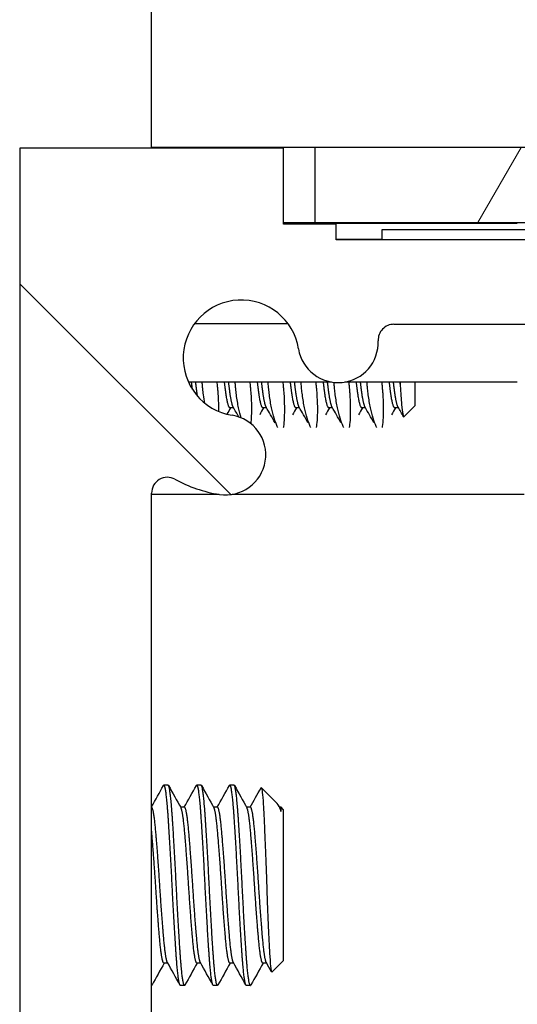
# Model space of a CAD drawing. Header units: millimetres. Extents: x 80 to 2248, y 80 to 1719.
# Tile 15 of 77: x 343 to 355, y 1548 to 1571. Entities that reach past the tile are written whole.
import ezdxf

# ---------------------------------------------------------------- set-up
doc = ezdxf.new("R2010")
doc.units = ezdxf.units.MM
doc.header["$LTSCALE"] = 8.333333
for name, color, linetype, lineweight in [('Dimension (ANSI)', 7, 'Continuous', 25), ('Hatch (ANSI)', 7, 'Continuous', 18), ('Visible (ANSI)', 7, 'Continuous', 25)]:
    doc.layers.add(name, color=color, linetype=linetype, lineweight=lineweight)
doc.styles.add('Note Text (ANSI)', font='tahoma.ttf')
doc.dimstyles.new('Default - mm (ANSI)', dxfattribs={"dimscale": 8.333333, "dimtxt": 1.75, "dimasz": 1.5, "dimexe": 2, "dimexo": 1, "dimgap": 0.8, "dimtad": 0, "dimtih": 1, "dimtoh": 1, "dimrnd": 1e-08, "dimzin": 0, "dimdsep": 46, "dimtxsty": 'Note Text (ANSI)', "dimblk": 'Filled-2', "dimcen": 0.09, "dimdle": 10, "dimclrd": 256, "dimclre": 256, "dimclrt": 256, "dimadec": 1, "dimazin": 0, "dimtfac": 1.741714, "dimtofl": 0, "dimtmove": 0, "dimatfit": 3, "dimldrblk": 'Filled-1', "dimfxl": 1, "dimtolj": 1, "dimtzin": 0, "dimlwd": -1, "dimlwe": -1, "dimarcsym": 0})

# ---------------------------------------------------------------- blocks, each defined once
blk = doc.blocks.new('Filled-2')
at = {"color": 0}
for p, q in [((0, 0), (-1, 0.1667)), ((-1, 0.1667), (-1, -0.1667)), ((-1, 0), (0, 0)), ((-1, -0.1667), (0, 0))]:
    blk.add_line(p, q, dxfattribs=at)
at = {"color": 0, "flags": 128}
blk.add_lwpolyline([(-1, -0.1667), (0, 0), (-1, 0.1667), (-1, -0.1667)], dxfattribs=at)
at = {"color": 0}
blk.add_solid([(-1, -0.1667), (0, 0), (-1, 0.1667), (-1, -0.1667)], dxfattribs=at)
blk = doc.blocks.new('*D13')
at = {"layer": 'Defpoints', "color": 0, "transparency": 16777216}
for p in [(350.516, 1566.402), (166.466, 1481.871), (350.52, 1481.871)]:
    blk.add_point(p, dxfattribs=at)
at = {"layer": 'Dimension (ANSI)', "transparency": 16777216}
for p, q in [((166.466, 1566.402), (166.466, 1617.371)), ((166.466, 1617.371), (178.966, 1617.371)), ((342.183, 1566.402), (149.8, 1566.402)), ((166.466, 1494.371), (166.466, 1553.902)), ((342.186, 1481.871), (149.8, 1481.871))]:
    blk.add_line(p, q, dxfattribs=at)
at = {"layer": 'Dimension (ANSI)', "transparency": 16777216, "xscale": 12.5, "yscale": 12.5, "zscale": 12.5}
for p, rotation in [((166.466, 1566.402), 90), ((166.466, 1481.871), 270)]:
    blk.add_blockref('Filled-2', p, dxfattribs=dict(at, rotation=rotation))
at = {"layer": 'Dimension (ANSI)', "transparency": 16777216, "char_height": 14.58333, "attachment_point": 5, "style": 'Note Text (ANSI)'}
for s, insert in [('\\A1; 84.53 mm', (233.056, 1631.663)), ('\\A1;[3.328 in]', (233.056, 1601.165))]:
    blk.add_mtext(s, dxfattribs=dict(at, insert=insert))
blk = doc.blocks.new('Filled-1')
at = {"color": 0}
for p, q in [((0, 0), (-1, 0.3333)), ((-1, 0.3333), (-1, -0.3333)), ((-1, 0), (0, 0)), ((-1, -0.3333), (0, 0))]:
    blk.add_line(p, q, dxfattribs=at)
at = {"color": 0, "flags": 128}
blk.add_lwpolyline([(-1, -0.3333), (0, 0), (-1, 0.3333), (-1, -0.3333)], dxfattribs=at)
at = {"color": 0}
blk.add_solid([(-1, -0.3333), (0, 0), (-1, 0.3333), (-1, -0.3333)], dxfattribs=at)
blk = doc.blocks.new('*D14')
at = {"layer": 'Defpoints', "color": 0, "transparency": 16777216}
for p in [(761.887, 1626.55), (346.587, 1559.883), (761.887, 1559.883)]:
    blk.add_point(p, dxfattribs=at)
at = {"layer": 'Dimension (ANSI)', "transparency": 16777216}
for p, q in [((346.587, 1568.217), (346.587, 1643.217)), ((761.887, 1568.217), (761.887, 1643.217)), ((359.087, 1626.55), (494.673, 1626.55)), ((749.387, 1626.55), (613.801, 1626.55))]:
    blk.add_line(p, q, dxfattribs=at)
at = {"layer": 'Dimension (ANSI)', "transparency": 16777216, "xscale": 12.5, "yscale": 12.5, "zscale": 12.5, "rotation": 180}
blk.add_blockref('Filled-2', (346.587, 1626.55), dxfattribs=at)
at = {"layer": 'Dimension (ANSI)', "transparency": 16777216, "xscale": 12.5, "yscale": 12.5, "zscale": 12.5}
blk.add_blockref('Filled-2', (761.887, 1626.55), dxfattribs=at)
at = {"layer": 'Dimension (ANSI)', "transparency": 16777216, "char_height": 14.58333, "attachment_point": 5, "style": 'Note Text (ANSI)'}
for s, insert in [('\\A1; 415.30 mm', (554.237, 1640.812)), ('\\A1;[16.350 in]', (554.237, 1610.344))]:
    blk.add_mtext(s, dxfattribs=dict(at, insert=insert))

msp = doc.modelspace()

# ---------------------------------------------------------------- hatches: boundary and pattern name
at = {"layer": 'Hatch (ANSI)'}
h = msp.add_hatch(dxfattribs=at)
h.set_pattern_fill('ANSI31', color=256, scale=211.666667, angle=90, style=0)
h.set_pattern_definition([(135, (0, 0), (-18.70887, -18.70887), [])])
edge = h.paths.add_edge_path()
edge.add_line((349.7619, 1566.3638), (349.7619, 1568.1928))
edge.add_line((349.7619, 1568.1928), (343.4119, 1568.1928))
edge.add_line((343.4119, 1568.1928), (343.4119, 1480.0548))
edge.add_line((343.4119, 1480.0548), (349.7619, 1480.0548))
edge.add_line((349.7619, 1480.0548), (349.7619, 1481.8838))
edge.add_line((349.7619, 1481.8838), (351.0319, 1481.8838))
edge.add_line((351.0319, 1481.8838), (351.0319, 1482.2648))
edge.add_line((351.0319, 1482.2648), (359.9219, 1482.2648))
edge.add_line((359.9219, 1482.2648), (359.9219, 1484.2968))
edge.add_line((359.9219, 1484.2968), (352.4232, 1484.2968))
edge.add_ellipse((352.4232, 1484.6778), major_axis=(-0.381, 0), ratio=1, start_angle=357.54327, end_angle=450, ccw=False)
edge.add_ellipse((351.0783, 1484.7355), major_axis=(0.0414, 0.9643), ratio=1, start_angle=270, end_angle=443.33968)
edge.add_ellipse((348.7459, 1485.1098), major_axis=(-0.2214, -1.3794), ratio=1, start_angle=198.23411, end_angle=450, ccw=False)
edge.add_ellipse((348.3716, 1487.4421), major_axis=(0.953, 0.1529), ratio=1, start_angle=270, end_angle=450)
edge.add_ellipse((348.7459, 1485.1098), major_axis=(-3.2854, -0.5272), ratio=1, start_angle=270, end_angle=289.53257)
edge.add_ellipse((346.9679, 1488.3641), major_axis=(-0.3344, -0.1827), ratio=1, start_angle=331.35038, end_angle=450, ccw=False)
edge.add_line((346.5869, 1488.3641), (346.5869, 1559.8834))
edge.add_ellipse((346.9679, 1559.8834), major_axis=(0, 0.381), ratio=1, start_angle=331.35038, end_angle=450, ccw=False)
edge.add_ellipse((348.7459, 1563.1378), major_axis=(2.92, -1.5953), ratio=1, start_angle=270, end_angle=289.53257)
edge.add_ellipse((348.3716, 1560.8054), major_axis=(0.953, -0.1529), ratio=1, start_angle=270, end_angle=450)
edge.add_ellipse((348.7459, 1563.1378), major_axis=(-1.3794, 0.2214), ratio=1, start_angle=198.23411, end_angle=450, ccw=False)
edge.add_ellipse((351.0783, 1563.5121), major_axis=(0.1529, -0.953), ratio=1, start_angle=270, end_angle=443.33968)
edge.add_ellipse((352.4232, 1563.5698), major_axis=(-0.0163, 0.3806), ratio=1, start_angle=357.54327, end_angle=450, ccw=False)
edge.add_line((352.4232, 1563.9508), (359.9219, 1563.9508))
edge.add_line((359.9219, 1563.9508), (359.9219, 1565.9828))
edge.add_line((359.9219, 1565.9828), (351.0319, 1565.9828))
edge.add_line((351.0319, 1565.9828), (351.0319, 1566.3638))
edge.add_line((351.0319, 1566.3638), (349.7619, 1566.3638))
h = msp.add_hatch(dxfattribs=at)
h.set_pattern_fill('ANSI31', color=256, scale=211.666667, angle=15, style=0)
h.set_pattern_definition([(60, (0, 0), (-22.9136, 13.22917), [])])
h.paths.add_polyline_path([(757.9576, 1566.4025), (757.9576, 1568.2059), (350.5162, 1568.2059), (350.5162, 1566.4025)])

# ---------------------------------------------------------------- linework, layer by layer
at = {"layer": 'Visible (ANSI)'}
for p, q in [((349.7619, 1568.1928), (343.4119, 1568.1928)), ((343.4119, 1568.1928), (343.4119, 1480.0548)), ((347.3412, 1568.2059), (346.5869, 1568.2059)), ((346.5869, 1568.1928), (346.5869, 1568.2059)), ((350.5162, 1568.2059), (347.3412, 1568.2059)), ((347.3412, 1568.1928), (347.3412, 1568.2059)), ((349.7619, 1566.3638), (349.7619, 1568.1928)), ((757.9576, 1568.2059), (350.5162, 1568.2059)), ((350.5162, 1568.2059), (350.5162, 1566.4025)), ((349.7619, 1566.4025), (350.5162, 1566.4025)), ((350.5162, 1566.4025), (757.9576, 1566.4025)), ((355.393, 1566.3769), (349.7619, 1566.3769)), ((351.0319, 1566.3638), (349.7619, 1566.3638)), ((351.0319, 1565.9828), (351.0319, 1566.3638)), ((352.1369, 1565.9828), (352.1369, 1566.2328)), ((352.1369, 1566.2328), (361.4869, 1566.2328)), ((352.1369, 1565.9959), (351.0319, 1565.9959)), ((359.9219, 1565.9828), (351.0319, 1565.9828)), ((349.8725, 1563.9639), (347.6194, 1563.9639)), ((352.3388, 1563.9394), (352.3368, 1563.9408)), ((352.3405, 1563.9417), (352.3388, 1563.9394)), ((352.4232, 1563.9508), (359.9219, 1563.9508)), ((350.9198, 1562.56), (347.474, 1562.56)), ((355.393, 1562.56), (351.2368, 1562.56)), ((352.9369, 1561.9936), (352.9369, 1562.56)), ((348.565, 1561.9353), (348.4768, 1561.9353)), ((349.3588, 1561.9353), (349.2705, 1561.9353)), ((350.1525, 1561.9353), (350.0643, 1561.9353)), ((350.9463, 1561.9353), (350.858, 1561.9353)), ((351.74, 1561.9353), (351.6518, 1561.9353)), ((352.5338, 1561.9353), (352.4455, 1561.9353)), ((352.9369, 1561.9936), (352.6638, 1561.7205)), ((346.5869, 1488.3641), (346.5869, 1559.8834)), ((348.2131, 1559.8533), (346.5869, 1559.8533)), ((355.5574, 1559.8533), (348.5301, 1559.8533)), ((346.9838, 1552.8512), (346.8846, 1552.8512)), ((346.9838, 1552.8512), (346.9838, 1552.8512)), ((347.7775, 1552.8512), (347.6783, 1552.8512)), ((347.7776, 1552.8512), (347.7775, 1552.8512)), ((348.5713, 1552.8512), (348.4721, 1552.8512)), ((348.5713, 1552.8512), (348.5713, 1552.8512)), ((349.6118, 1552.4059), (349.2304, 1552.7873)), ((349.6119, 1552.4059), (349.6118, 1552.4059)), ((347.3807, 1552.3142), (347.2886, 1552.3142)), ((348.1744, 1552.3142), (348.0824, 1552.3142)), ((348.9682, 1552.3142), (348.8761, 1552.3142)), ((349.6436, 1552.3612), (349.6773, 1552.3008)), ((349.7036, 1552.3142), (349.6699, 1552.3142)), ((349.7036, 1552.2157), (349.7036, 1552.3142)), ((349.7619, 1552.2559), (349.7036, 1552.3142)), ((349.7619, 1548.6205), (349.7619, 1552.2559)), ((349.7619, 1548.6205), (349.4858, 1548.3443)), ((346.9766, 1548.5622), (346.8846, 1548.5622)), ((347.7704, 1548.5622), (347.6783, 1548.5622)), ((348.5641, 1548.5622), (348.4721, 1548.5622)), ((349.3579, 1548.5622), (349.2658, 1548.5622)), ((347.3807, 1548.0252), (347.2815, 1548.0252)), ((348.1744, 1548.0252), (348.0752, 1548.0252)), ((348.9682, 1548.0252), (348.869, 1548.0252))]:
    msp.add_line(p, q, dxfattribs=at)
for centre, radius, start, end in [((348.7459, 1563.1378), 1.397, 9.11705, 260.88295), ((352.4232, 1563.5698), 0.381, 90, 182.45673), ((351.0783, 1563.5121), 0.9652, 189.11705, 2.45673), ((348.3716, 1560.8054), 0.9652, 260.88295, 80.88295), ((346.9679, 1559.8834), 0.381, 61.35038, 180), ((348.7459, 1563.1378), 3.3274, 241.35038, 260.88295)]:
    msp.add_arc(centre, radius, start, end, dxfattribs=at)
for points, weights in [([(347.5718, 1562.3808), (347.5608, 1562.465), (347.5493, 1562.56)], [0.988952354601, 0.974349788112, 0.967641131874]), ([(346.8846, 1552.8512), (346.8791, 1552.8512), (346.8733, 1552.8409)], [1, 0.990891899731, 0.983963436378]), ([(347.6783, 1552.8512), (347.6728, 1552.8512), (347.6671, 1552.8409)], [1, 0.990891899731, 0.983963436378]), ([(348.4721, 1552.8512), (348.4666, 1552.8512), (348.4608, 1552.8409)], [1, 0.990891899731, 0.983963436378]), ([(349.7036, 1552.2157), (349.6902, 1552.2777), (349.6773, 1552.3008)], [0.963029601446, 0.966391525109, 0.980124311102]), ([(346.5982, 1548.0354), (346.5925, 1548.0252), (346.5869, 1548.0252)], [0.983974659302, 0.990899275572, 1]), ([(347.3919, 1548.0354), (347.3862, 1548.0252), (347.3807, 1548.0252)], [0.983974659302, 0.990899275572, 1]), ([(348.1857, 1548.0354), (348.18, 1548.0252), (348.1744, 1548.0252)], [0.983974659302, 0.990899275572, 1]), ([(348.9794, 1548.0354), (348.9737, 1548.0252), (348.9682, 1548.0252)], [0.983974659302, 0.990899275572, 1])]:
    msp.add_rational_spline(points, weights, degree=2, dxfattribs=at)
for points, weights, knots in [([(347.694, 1562.2185), (347.686, 1562.2683), (347.6783, 1562.3252), (347.664, 1562.4324), (347.6486, 1562.56)], [0.979061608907, 0.987467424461, 1, 0.976670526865, 0.967641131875], [0.5464938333, 0.5464938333, 0.5464938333, 0.5480769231, 0.5480769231, 0.5510238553, 0.5510238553, 0.5510238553]), ([(348.4768, 1561.9353), (348.4744, 1561.9353), (348.4721, 1561.9362), (348.4225, 1561.9557), (348.3729, 1562.3252), (348.3585, 1562.4324), (348.3431, 1562.56)], [0.992707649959, 0.996160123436, 1, 0.923879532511, 1, 0.976670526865, 0.967641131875], [0.461053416, 0.461053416, 0.461053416, 0.461538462, 0.461538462, 0.471153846, 0.471153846, 0.474100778, 0.474100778, 0.474100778]), ([(348.5534, 1561.9559), (348.5118, 1562.0297), (348.4721, 1562.3252), (348.4577, 1562.4324), (348.4423, 1562.56)], [0.976764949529, 0.938185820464, 1, 0.976670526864, 0.967641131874], [0.463345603, 0.463345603, 0.463345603, 0.471153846, 0.471153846, 0.474100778, 0.474100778, 0.474100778]), ([(349.2705, 1561.9353), (349.2682, 1561.9353), (349.2658, 1561.9362), (349.2162, 1561.9557), (349.1666, 1562.3252), (349.1522, 1562.4324), (349.1368, 1562.56)], [0.992707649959, 0.996160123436, 1, 0.923879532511, 1, 0.976670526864, 0.967641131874], [0.384130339, 0.384130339, 0.384130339, 0.384615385, 0.384615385, 0.394230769, 0.394230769, 0.397177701, 0.397177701, 0.397177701]), ([(349.3471, 1561.9559), (349.3055, 1562.0297), (349.2658, 1562.3252), (349.2515, 1562.4324), (349.2361, 1562.56)], [0.976764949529, 0.938185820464, 1, 0.976670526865, 0.967641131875], [0.386422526, 0.386422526, 0.386422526, 0.394230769, 0.394230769, 0.397177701, 0.397177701, 0.397177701]), ([(350.0643, 1561.9353), (350.0619, 1561.9353), (350.0596, 1561.9362), (350.01, 1561.9557), (349.9604, 1562.3252), (349.946, 1562.4324), (349.9306, 1562.56)], [0.992707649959, 0.996160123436, 1, 0.923879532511, 1, 0.976670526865, 0.967641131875], [0.307207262, 0.307207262, 0.307207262, 0.307692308, 0.307692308, 0.317307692, 0.317307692, 0.320254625, 0.320254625, 0.320254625]), ([(350.1409, 1561.9559), (350.0993, 1562.0297), (350.0596, 1562.3252), (350.0452, 1562.4324), (350.0298, 1562.56)], [0.976764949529, 0.938185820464, 1, 0.976670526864, 0.967641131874], [0.309499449, 0.309499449, 0.309499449, 0.317307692, 0.317307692, 0.320254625, 0.320254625, 0.320254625]), ([(350.858, 1561.9353), (350.8557, 1561.9353), (350.8533, 1561.9362), (350.8037, 1561.9557), (350.7541, 1562.3252), (350.7397, 1562.4324), (350.7243, 1562.56)], [0.992707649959, 0.996160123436, 1, 0.923879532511, 1, 0.976670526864, 0.967641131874], [0.230284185, 0.230284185, 0.230284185, 0.230769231, 0.230769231, 0.240384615, 0.240384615, 0.243331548, 0.243331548, 0.243331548]), ([(350.9346, 1561.9559), (350.893, 1562.0297), (350.8533, 1562.3252), (350.839, 1562.4324), (350.8236, 1562.56)], [0.976764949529, 0.938185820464, 1, 0.976670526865, 0.967641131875], [0.232576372, 0.232576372, 0.232576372, 0.240384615, 0.240384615, 0.243331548, 0.243331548, 0.243331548]), ([(351.6518, 1561.9353), (351.6494, 1561.9353), (351.6471, 1561.9362), (351.5975, 1561.9557), (351.5479, 1562.3252), (351.5335, 1562.4324), (351.5181, 1562.56)], [0.992707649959, 0.996160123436, 1, 0.923879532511, 1, 0.976670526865, 0.967641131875], [0.153361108, 0.153361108, 0.153361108, 0.153846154, 0.153846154, 0.163461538, 0.163461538, 0.166408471, 0.166408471, 0.166408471]), ([(351.7284, 1561.9559), (351.6868, 1562.0297), (351.6471, 1562.3252), (351.6327, 1562.4324), (351.6173, 1562.56)], [0.976764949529, 0.938185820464, 1, 0.976670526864, 0.967641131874], [0.155653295, 0.155653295, 0.155653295, 0.163461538, 0.163461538, 0.166408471, 0.166408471, 0.166408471]), ([(352.4455, 1561.9353), (352.4432, 1561.9353), (352.4408, 1561.9362), (352.3912, 1561.9557), (352.3416, 1562.3252), (352.3272, 1562.4324), (352.3118, 1562.56)], [0.992707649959, 0.996160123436, 1, 0.923879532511, 1, 0.976670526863, 0.967641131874], [0.076438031, 0.076438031, 0.076438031, 0.076923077, 0.076923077, 0.086538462, 0.086538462, 0.089485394, 0.089485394, 0.089485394]), ([(352.5221, 1561.9559), (352.4805, 1562.0297), (352.4408, 1562.3252), (352.4265, 1562.4324), (352.4111, 1562.56)], [0.976764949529, 0.938185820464, 1, 0.976670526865, 0.967641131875], [0.078730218, 0.078730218, 0.078730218, 0.086538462, 0.086538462, 0.089485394, 0.089485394, 0.089485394]), ([(347.2815, 1548.0252), (347.2318, 1548.0252), (347.1822, 1548.7319), (347.1326, 1549.4386), (347.083, 1550.4381), (347.0334, 1551.4376), (346.9838, 1552.1444), (346.9342, 1552.8511), (346.8846, 1552.8512)], [0.999992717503, 0.923883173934, 1, 0.923879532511, 1, 0.923879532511, 1, 0.923879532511, 1], [0.307692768, 0.307692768, 0.307692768, 0.317307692, 0.317307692, 0.326923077, 0.326923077, 0.336538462, 0.336538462, 0.346153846, 0.346153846, 0.346153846]), ([(347.3807, 1548.0252), (347.3311, 1548.0251), (347.2815, 1548.7319), (347.2319, 1549.4386), (347.1822, 1550.4381), (347.1326, 1551.4376), (347.083, 1552.1444), (347.0334, 1552.8511), (346.9838, 1552.8512)], [1, 0.923879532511, 1, 0.923879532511, 1, 0.923879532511, 1, 0.923879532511, 1], [0.230769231, 0.230769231, 0.230769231, 0.240384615, 0.240384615, 0.25, 0.25, 0.259615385, 0.259615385, 0.269230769, 0.269230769, 0.269230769]), ([(348.0752, 1548.0252), (348.0256, 1548.0252), (347.976, 1548.7319), (347.9264, 1549.4386), (347.8768, 1550.4381), (347.8272, 1551.4376), (347.7776, 1552.1444), (347.7279, 1552.8511), (347.6783, 1552.8512)], [0.999992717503, 0.923883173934, 1, 0.923879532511, 1, 0.923879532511, 1, 0.923879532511, 1], [0.230769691, 0.230769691, 0.230769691, 0.240384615, 0.240384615, 0.25, 0.25, 0.259615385, 0.259615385, 0.269230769, 0.269230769, 0.269230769]), ([(348.1744, 1548.0252), (348.1248, 1548.0251), (348.0752, 1548.7319), (348.0256, 1549.4386), (347.976, 1550.4381), (347.9264, 1551.4376), (347.8768, 1552.1444), (347.8272, 1552.8511), (347.7776, 1552.8512)], [1, 0.923879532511, 1, 0.923879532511, 1, 0.923879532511, 1, 0.923879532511, 1], [0.153846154, 0.153846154, 0.153846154, 0.163461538, 0.163461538, 0.173076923, 0.173076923, 0.182692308, 0.182692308, 0.192307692, 0.192307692, 0.192307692]), ([(348.869, 1548.0252), (348.8193, 1548.0252), (348.7697, 1548.7319), (348.7201, 1549.4386), (348.6705, 1550.4381), (348.6209, 1551.4376), (348.5713, 1552.1444), (348.5217, 1552.8511), (348.4721, 1552.8512)], [0.999992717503, 0.923883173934, 1, 0.923879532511, 1, 0.923879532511, 1, 0.923879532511, 1], [0.153846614, 0.153846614, 0.153846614, 0.163461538, 0.163461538, 0.173076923, 0.173076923, 0.182692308, 0.182692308, 0.192307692, 0.192307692, 0.192307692]), ([(348.9682, 1548.0252), (348.9186, 1548.0251), (348.869, 1548.7319), (348.8194, 1549.4386), (348.7697, 1550.4381), (348.7201, 1551.4376), (348.6705, 1552.1444), (348.6209, 1552.8511), (348.5713, 1552.8512)], [1, 0.923879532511, 1, 0.923879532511, 1, 0.923879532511, 1, 0.923879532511, 1], [0.076923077, 0.076923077, 0.076923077, 0.086538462, 0.086538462, 0.096153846, 0.096153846, 0.105769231, 0.105769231, 0.115384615, 0.115384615, 0.115384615]), ([(346.9692, 1548.5755), (346.926, 1548.6528), (346.8846, 1549.1116), (346.835, 1549.661), (346.7854, 1550.4381), (346.7358, 1551.2152), (346.6861, 1551.7647), (346.6365, 1552.3142), (346.5869, 1552.3142)], [0.980114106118, 0.935639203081, 1, 0.923879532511, 1, 0.923879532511, 1, 0.923879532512, 1], [0.309177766, 0.309177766, 0.309177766, 0.317307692, 0.317307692, 0.326923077, 0.326923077, 0.336538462, 0.336538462, 0.346153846, 0.346153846, 0.346153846]), ([(347.6783, 1548.5622), (347.6287, 1548.5622), (347.5791, 1549.1116), (347.5295, 1549.661), (347.4799, 1550.4381), (347.4303, 1551.2152), (347.3807, 1551.7647), (347.3393, 1552.2235), (347.2961, 1552.3008)], [0.999992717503, 0.923883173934, 1, 0.923879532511, 1, 0.923879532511, 1, 0.935631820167, 0.980124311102], [0.230769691, 0.230769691, 0.230769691, 0.240384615, 0.240384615, 0.25, 0.25, 0.259615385, 0.259615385, 0.267746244, 0.267746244, 0.267746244]), ([(347.7629, 1548.5755), (347.7198, 1548.6528), (347.6783, 1549.1116), (347.6287, 1549.661), (347.5791, 1550.4381), (347.5295, 1551.2152), (347.4799, 1551.7647), (347.4303, 1552.3142), (347.3807, 1552.3142), (347.3807, 1552.3142), (347.3807, 1552.3142)], [0.980114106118, 0.935639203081, 1, 0.923879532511, 1, 0.923879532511, 1, 0.923879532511, 1, 0.999996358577, 0.999992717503], [0.232254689, 0.232254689, 0.232254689, 0.240384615, 0.240384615, 0.25, 0.25, 0.259615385, 0.259615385, 0.269230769, 0.269230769, 0.269231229, 0.269231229, 0.269231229]), ([(348.4721, 1548.5622), (348.4225, 1548.5622), (348.3729, 1549.1116), (348.3233, 1549.661), (348.2736, 1550.4381), (348.224, 1551.2152), (348.1744, 1551.7647), (348.133, 1552.2235), (348.0898, 1552.3008)], [0.999992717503, 0.923883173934, 1, 0.923879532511, 1, 0.923879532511, 1, 0.935631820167, 0.980124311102], [0.153846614, 0.153846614, 0.153846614, 0.163461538, 0.163461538, 0.173076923, 0.173076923, 0.182692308, 0.182692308, 0.190823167, 0.190823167, 0.190823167]), ([(348.5567, 1548.5755), (348.5135, 1548.6528), (348.4721, 1549.1116), (348.4225, 1549.661), (348.3729, 1550.4381), (348.3233, 1551.2152), (348.2736, 1551.7647), (348.224, 1552.3142), (348.1744, 1552.3142), (348.1744, 1552.3142), (348.1744, 1552.3142)], [0.980114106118, 0.935639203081, 1, 0.923879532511, 1, 0.923879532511, 1, 0.923879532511, 1, 0.999996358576, 0.999992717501], [0.155331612, 0.155331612, 0.155331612, 0.163461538, 0.163461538, 0.173076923, 0.173076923, 0.182692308, 0.182692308, 0.192307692, 0.192307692, 0.192308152, 0.192308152, 0.192308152]), ([(349.2658, 1548.5622), (349.2162, 1548.5622), (349.1666, 1549.1116), (349.117, 1549.661), (349.0674, 1550.4381), (349.0178, 1551.2152), (348.9682, 1551.7647), (348.9268, 1552.2235), (348.8836, 1552.3008)], [0.999992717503, 0.923883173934, 1, 0.923879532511, 1, 0.923879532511, 1, 0.935631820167, 0.980124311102], [0.076923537, 0.076923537, 0.076923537, 0.086538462, 0.086538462, 0.096153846, 0.096153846, 0.105769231, 0.105769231, 0.11390009, 0.11390009, 0.11390009]), ([(349.3504, 1548.5755), (349.3073, 1548.6528), (349.2658, 1549.1116), (349.2162, 1549.661), (349.1666, 1550.4381), (349.117, 1551.2152), (349.0674, 1551.7647), (349.0178, 1552.3142), (348.9682, 1552.3142), (348.9682, 1552.3142), (348.9682, 1552.3142)], [0.980114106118, 0.935639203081, 1, 0.923879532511, 1, 0.923879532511, 1, 0.923879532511, 1, 0.999996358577, 0.999992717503], [0.078408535, 0.078408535, 0.078408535, 0.086538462, 0.086538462, 0.096153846, 0.096153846, 0.105769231, 0.105769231, 0.115384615, 0.115384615, 0.115385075, 0.115385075, 0.115385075]), ([(346.8846, 1548.5622), (346.835, 1548.5622), (346.7854, 1549.1116), (346.7358, 1549.661), (346.6861, 1550.4381), (346.6365, 1551.2152), (346.5869, 1551.7647)], [0.999992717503, 0.923883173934, 1, 0.923879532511, 1, 0.923879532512, 1], [0.307692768, 0.307692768, 0.307692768, 0.317307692, 0.317307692, 0.326923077, 0.326923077, 0.336538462, 0.336538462, 0.336538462])]:
    msp.add_rational_spline(points, weights, degree=2, knots=knots, dxfattribs=at)
for points, knots in [([(347.8666, 1562.0523), (347.8555, 1562.116), (347.8456, 1562.1824), (347.8305, 1562.299), (347.8248, 1562.3476), (347.8188, 1562.4057), (347.818, 1562.4141), (347.8168, 1562.4266), (347.8164, 1562.4306), (347.8157, 1562.4379), (347.8154, 1562.4411), (347.8147, 1562.4477), (347.8144, 1562.4512), (347.8136, 1562.4603), (347.813, 1562.466), (347.811, 1562.4889), (347.8095, 1562.5063), (347.8071, 1562.5358), (347.8061, 1562.5479), (347.8052, 1562.56)], [-0.201497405, -0.201497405, -0.201497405, -0.201497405, -0.176433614, -0.176433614, -0.159241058, -0.159241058, -0.15634345, -0.15634345, -0.154947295, -0.154947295, -0.153864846, -0.153864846, -0.152677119, -0.152677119, -0.150755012, -0.150755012, -0.144904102, -0.144904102, -0.140884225, -0.140884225, -0.140884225, -0.140884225]), ([(348.1583, 1562.56), (348.1593, 1562.5512), (348.1602, 1562.5424), (348.1633, 1562.5135), (348.1654, 1562.4935), (348.168, 1562.4675), (348.1686, 1562.4615), (348.1695, 1562.4517), (348.1699, 1562.448), (348.1706, 1562.4408), (348.1709, 1562.4373), (348.1717, 1562.4295), (348.1721, 1562.4251), (348.1731, 1562.4136), (348.1738, 1562.4065), (348.1778, 1562.3617), (348.1808, 1562.3245), (348.1916, 1562.1746), (348.1957, 1562.0679), (348.1978, 1561.9292), (348.1979, 1561.8903), (348.1976, 1561.8529)], [-0.15006585, -0.15006585, -0.15006585, -0.15006585, -0.147180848, -0.147180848, -0.140526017, -0.140526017, -0.138502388, -0.138502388, -0.13723881, -0.13723881, -0.136078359, -0.136078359, -0.134593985, -0.134593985, -0.132172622, -0.132172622, -0.119320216, -0.119320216, -0.07941382, -0.07941382, -0.063088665, -0.063088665, -0.063088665, -0.063088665]), ([(348.7438, 1561.696), (348.7212, 1561.7697), (348.7003, 1561.8512), (348.6615, 1562.0367), (348.6448, 1562.1406), (348.6243, 1562.299), (348.6186, 1562.3476), (348.6126, 1562.4057), (348.6118, 1562.4141), (348.6105, 1562.4266), (348.6101, 1562.4306), (348.6094, 1562.4379), (348.6091, 1562.4411), (348.6085, 1562.4477), (348.6082, 1562.4512), (348.6073, 1562.4603), (348.6068, 1562.466), (348.6047, 1562.4889), (348.6032, 1562.5063), (348.6008, 1562.5358), (348.5999, 1562.5479), (348.5989, 1562.56)], [-0.2534512, -0.2534512, -0.2534512, -0.2534512, -0.21664548, -0.21664548, -0.17643361, -0.17643361, -0.15924106, -0.15924106, -0.15634345, -0.15634345, -0.15494729, -0.15494729, -0.15386485, -0.15386485, -0.15267712, -0.15267712, -0.15075501, -0.15075501, -0.1449041, -0.1449041, -0.14088422, -0.14088422, -0.14088422, -0.14088422]), ([(348.952, 1562.56), (348.953, 1562.5512), (348.954, 1562.5424), (348.9571, 1562.5135), (348.9592, 1562.4935), (348.9617, 1562.4675), (348.9623, 1562.4615), (348.9633, 1562.4517), (348.9637, 1562.448), (348.9643, 1562.4408), (348.9647, 1562.4373), (348.9654, 1562.4295), (348.9658, 1562.4251), (348.9669, 1562.4136), (348.9675, 1562.4065), (348.9715, 1562.3617), (348.9746, 1562.3245), (348.9853, 1562.1746), (348.9894, 1562.0679), (348.9934, 1561.8089), (348.9883, 1561.6703), (348.9766, 1561.5575)], [-0.15006585, -0.15006585, -0.15006585, -0.15006585, -0.14718085, -0.14718085, -0.14052602, -0.14052602, -0.13850239, -0.13850239, -0.13723881, -0.13723881, -0.13607836, -0.13607836, -0.13459399, -0.13459399, -0.13217262, -0.13217262, -0.11932022, -0.11932022, -0.07941382, -0.07941382, -0.01431527, -0.01431527, -0.01431527, -0.01431527]), ([(349.6146, 1561.488), (349.562, 1561.6046), (349.5137, 1561.7569), (349.4553, 1562.0367), (349.4385, 1562.1406), (349.418, 1562.299), (349.4123, 1562.3476), (349.4063, 1562.4057), (349.4055, 1562.4141), (349.4043, 1562.4266), (349.4039, 1562.4306), (349.4032, 1562.4379), (349.4029, 1562.4411), (349.4022, 1562.4477), (349.4019, 1562.4512), (349.4011, 1562.4603), (349.4005, 1562.466), (349.3985, 1562.4889), (349.397, 1562.5063), (349.3946, 1562.5358), (349.3936, 1562.5479), (349.3927, 1562.56)], [-0.29256822, -0.29256822, -0.29256822, -0.29256822, -0.21664548, -0.21664548, -0.17643361, -0.17643361, -0.15924106, -0.15924106, -0.15634345, -0.15634345, -0.15494729, -0.15494729, -0.15386485, -0.15386485, -0.15267712, -0.15267712, -0.15075501, -0.15075501, -0.1449041, -0.1449041, -0.14088422, -0.14088422, -0.14088422, -0.14088422]), ([(349.7458, 1562.56), (349.7468, 1562.5512), (349.7477, 1562.5424), (349.7508, 1562.5135), (349.7529, 1562.4935), (349.7555, 1562.4675), (349.7561, 1562.4615), (349.757, 1562.4517), (349.7574, 1562.448), (349.7581, 1562.4408), (349.7584, 1562.4373), (349.7592, 1562.4295), (349.7596, 1562.4251), (349.7606, 1562.4136), (349.7613, 1562.4065), (349.7653, 1562.3617), (349.7683, 1562.3245), (349.7791, 1562.1746), (349.7832, 1562.0679), (349.7877, 1561.7742), (349.7796, 1561.6114), (349.7618, 1561.488)], [-0.15006585, -0.15006585, -0.15006585, -0.15006585, -0.14718085, -0.14718085, -0.14052602, -0.14052602, -0.13850239, -0.13850239, -0.13723881, -0.13723881, -0.13607836, -0.13607836, -0.13459399, -0.13459399, -0.13217262, -0.13217262, -0.11932022, -0.11932022, -0.07941382, -0.07941382, -0.00024422, -0.00024422, -0.00024422, -0.00024422]), ([(350.4083, 1561.488), (350.3557, 1561.6046), (350.3075, 1561.7569), (350.249, 1562.0367), (350.2323, 1562.1406), (350.2118, 1562.299), (350.2061, 1562.3476), (350.2001, 1562.4057), (350.1993, 1562.4141), (350.198, 1562.4266), (350.1976, 1562.4306), (350.1969, 1562.4379), (350.1966, 1562.4411), (350.196, 1562.4477), (350.1957, 1562.4512), (350.1948, 1562.4603), (350.1943, 1562.466), (350.1922, 1562.4889), (350.1907, 1562.5063), (350.1883, 1562.5358), (350.1874, 1562.5479), (350.1864, 1562.56)], [-0.29256822, -0.29256822, -0.29256822, -0.29256822, -0.21664548, -0.21664548, -0.17643361, -0.17643361, -0.15924106, -0.15924106, -0.15634345, -0.15634345, -0.15494729, -0.15494729, -0.15386485, -0.15386485, -0.15267712, -0.15267712, -0.15075501, -0.15075501, -0.1449041, -0.1449041, -0.14088422, -0.14088422, -0.14088422, -0.14088422]), ([(350.5395, 1562.56), (350.5405, 1562.5512), (350.5415, 1562.5424), (350.5446, 1562.5135), (350.5467, 1562.4935), (350.5492, 1562.4675), (350.5498, 1562.4615), (350.5508, 1562.4517), (350.5512, 1562.448), (350.5518, 1562.4408), (350.5522, 1562.4373), (350.5529, 1562.4295), (350.5533, 1562.4251), (350.5544, 1562.4136), (350.555, 1562.4065), (350.559, 1562.3617), (350.5621, 1562.3245), (350.5728, 1562.1746), (350.5769, 1562.0679), (350.5814, 1561.7742), (350.5733, 1561.6114), (350.5555, 1561.488)], [-0.15006585, -0.15006585, -0.15006585, -0.15006585, -0.14718085, -0.14718085, -0.14052602, -0.14052602, -0.13850239, -0.13850239, -0.13723881, -0.13723881, -0.13607836, -0.13607836, -0.13459399, -0.13459399, -0.13217262, -0.13217262, -0.11932022, -0.11932022, -0.07941382, -0.07941382, -0.00024422, -0.00024422, -0.00024422, -0.00024422]), ([(351.2021, 1561.488), (351.1495, 1561.6046), (351.1012, 1561.7569), (351.0428, 1562.0367), (351.026, 1562.1406), (351.0055, 1562.299), (350.9998, 1562.3476), (350.9938, 1562.4057), (350.993, 1562.4141), (350.9918, 1562.4266), (350.9914, 1562.4306), (350.9907, 1562.4379), (350.9904, 1562.4411), (350.9897, 1562.4477), (350.9894, 1562.4512), (350.9886, 1562.4603), (350.988, 1562.466), (350.986, 1562.4889), (350.9845, 1562.5063), (350.9823, 1562.5331), (350.9815, 1562.5424), (350.9808, 1562.5518)], [-0.29256822, -0.29256822, -0.29256822, -0.29256822, -0.21664548, -0.21664548, -0.17643361, -0.17643361, -0.15924106, -0.15924106, -0.15634345, -0.15634345, -0.15494729, -0.15494729, -0.15386485, -0.15386485, -0.15267712, -0.15267712, -0.15075501, -0.15075501, -0.1449041, -0.1449041, -0.14178921, -0.14178921, -0.14178921, -0.14178921]), ([(351.3333, 1562.56), (351.3343, 1562.5512), (351.3352, 1562.5424), (351.3383, 1562.5135), (351.3404, 1562.4935), (351.343, 1562.4675), (351.3436, 1562.4615), (351.3445, 1562.4517), (351.3449, 1562.448), (351.3456, 1562.4408), (351.3459, 1562.4373), (351.3467, 1562.4295), (351.3471, 1562.4251), (351.3481, 1562.4136), (351.3488, 1562.4065), (351.3528, 1562.3617), (351.3558, 1562.3245), (351.3666, 1562.1746), (351.3707, 1562.0679), (351.3752, 1561.7742), (351.3671, 1561.6114), (351.3493, 1561.488)], [-0.15006585, -0.15006585, -0.15006585, -0.15006585, -0.14718085, -0.14718085, -0.14052602, -0.14052602, -0.13850239, -0.13850239, -0.13723881, -0.13723881, -0.13607836, -0.13607836, -0.13459399, -0.13459399, -0.13217262, -0.13217262, -0.11932022, -0.11932022, -0.07941382, -0.07941382, -0.00024422, -0.00024422, -0.00024422, -0.00024422]), ([(351.9958, 1561.488), (351.9432, 1561.6046), (351.895, 1561.7569), (351.8365, 1562.0367), (351.8198, 1562.1406), (351.7993, 1562.299), (351.7936, 1562.3476), (351.7876, 1562.4057), (351.7868, 1562.4141), (351.7855, 1562.4266), (351.7851, 1562.4306), (351.7844, 1562.4379), (351.7841, 1562.4411), (351.7835, 1562.4477), (351.7832, 1562.4512), (351.7823, 1562.4603), (351.7818, 1562.466), (351.7797, 1562.4889), (351.7782, 1562.5063), (351.7758, 1562.5358), (351.7749, 1562.5479), (351.7739, 1562.56)], [-0.29256822, -0.29256822, -0.29256822, -0.29256822, -0.21664548, -0.21664548, -0.17643361, -0.17643361, -0.15924106, -0.15924106, -0.15634345, -0.15634345, -0.15494729, -0.15494729, -0.15386485, -0.15386485, -0.15267712, -0.15267712, -0.15075501, -0.15075501, -0.1449041, -0.1449041, -0.14088422, -0.14088422, -0.14088422, -0.14088422]), ([(352.127, 1562.56), (352.128, 1562.5512), (352.129, 1562.5424), (352.1321, 1562.5135), (352.1342, 1562.4935), (352.1367, 1562.4675), (352.1373, 1562.4615), (352.1383, 1562.4517), (352.1387, 1562.448), (352.1393, 1562.4408), (352.1397, 1562.4373), (352.1404, 1562.4295), (352.1408, 1562.4251), (352.1419, 1562.4136), (352.1425, 1562.4065), (352.1465, 1562.3617), (352.1496, 1562.3245), (352.1603, 1562.1746), (352.1644, 1562.0679), (352.1689, 1561.7742), (352.1608, 1561.6114), (352.143, 1561.488)], [-0.15006585, -0.15006585, -0.15006585, -0.15006585, -0.14718085, -0.14718085, -0.14052602, -0.14052602, -0.13850239, -0.13850239, -0.13723881, -0.13723881, -0.13607836, -0.13607836, -0.13459399, -0.13459399, -0.13217262, -0.13217262, -0.11932022, -0.11932022, -0.07941382, -0.07941382, -0.00024422, -0.00024422, -0.00024422, -0.00024422]), ([(352.5719, 1562.507), (352.5715, 1562.5126), (352.571, 1562.5182), (352.5696, 1562.5358), (352.5686, 1562.5479), (352.5677, 1562.56)], [-0.1467832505, -0.1467832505, -0.1467832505, -0.1467832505, -0.1449041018, -0.1449041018, -0.1408842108, -0.1408842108, -0.1408842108, -0.1408842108]), ([(352.5719, 1562.507), (352.5728, 1562.4925), (352.5737, 1562.4781), (352.5847, 1562.3028), (352.5949, 1562.1462), (352.6151, 1561.9188), (352.6243, 1561.8426), (352.6449, 1561.7294), (352.6543, 1561.7167), (352.6608, 1561.7185)], [-0.10890988, -0.10890988, -0.10890988, -0.10890988, -0.10545875, -0.10545875, -0.06644341, -0.06644341, -0.03659642, -0.03659642, -0.000001, -0.000001, -0.000001, -0.000001]), ([(349.2305, 1552.7873), (349.2396, 1552.7782), (349.2475, 1552.7228), (349.261, 1552.603), (349.2688, 1552.5079), (349.286, 1552.2363), (349.2959, 1552.0273), (349.313, 1551.628), (349.3183, 1551.4989), (349.3341, 1551.1019), (349.3446, 1550.8219), (349.3597, 1550.3936), (349.3647, 1550.2491), (349.3802, 1549.8342), (349.3908, 1549.5743), (349.4113, 1549.1179), (349.4214, 1548.9005), (349.4415, 1548.5939), (349.4504, 1548.4946), (349.4702, 1548.3516), (349.4792, 1548.3378), (349.4858, 1548.3443)], [-0.53135799, -0.53135799, -0.53135799, -0.53135799, -0.48495847, -0.48495847, -0.42525004, -0.42525004, -0.35006367, -0.35006367, -0.31711145, -0.31711145, -0.25296075, -0.25296075, -0.22004808, -0.22004808, -0.15737762, -0.15737762, -0.09767705, -0.09767705, -0.05355355, -0.05355355, -0.00000868, -0.00000868, -0.00000868, -0.00000868])]:
    msp.add_open_spline(points, degree=3, knots=knots, dxfattribs=at)
for points in [[(352.5706, 1562.56), (352.5712, 1562.5422), (352.5716, 1562.5245), (352.5719, 1562.507)], [(348.4882, 1561.9353), (348.4597, 1561.8847), (348.4312, 1561.8341), (348.4028, 1561.7836)], [(348.6874, 1561.7175), (348.6428, 1561.797), (348.5982, 1561.8765), (348.5534, 1561.9559)], [(349.2819, 1561.9353), (349.2513, 1561.881), (349.2208, 1561.8267), (349.1903, 1561.7724)], [(349.5595, 1561.5776), (349.4889, 1561.7038), (349.4182, 1561.8299), (349.3471, 1561.9559)], [(350.0757, 1561.9353), (350.0451, 1561.881), (350.0145, 1561.8267), (349.984, 1561.7724)], [(350.3533, 1561.5776), (350.2827, 1561.7038), (350.2119, 1561.8299), (350.1409, 1561.9559)], [(350.8694, 1561.9353), (350.8388, 1561.881), (350.8083, 1561.8267), (350.7778, 1561.7724)], [(351.147, 1561.5776), (351.0764, 1561.7038), (351.0057, 1561.8299), (350.9346, 1561.9559)], [(351.6632, 1561.9353), (351.6326, 1561.881), (351.602, 1561.8267), (351.5715, 1561.7724)], [(351.9408, 1561.5776), (351.8702, 1561.7038), (351.7994, 1561.8299), (351.7284, 1561.9559)], [(352.4569, 1561.9353), (352.4263, 1561.881), (352.3958, 1561.8267), (352.3653, 1561.7724)], [(352.6517, 1561.7255), (352.6086, 1561.8024), (352.5654, 1561.8791), (352.5221, 1561.9559)], [(352.6608, 1561.7185), (352.6618, 1561.7188), (352.6628, 1561.7194), (352.6638, 1561.7204)], [(349.626, 1561.4631), (349.6224, 1561.4707), (349.6186, 1561.479), (349.6146, 1561.488)], [(349.7618, 1561.488), (349.7605, 1561.479), (349.7594, 1561.4707), (349.7586, 1561.4631)], [(350.4198, 1561.4631), (350.4162, 1561.4707), (350.4124, 1561.479), (350.4083, 1561.488)], [(350.5555, 1561.488), (350.5543, 1561.479), (350.5532, 1561.4707), (350.5523, 1561.4631)], [(351.2135, 1561.4631), (351.2099, 1561.4707), (351.2061, 1561.479), (351.2021, 1561.488)], [(351.3493, 1561.488), (351.348, 1561.479), (351.3469, 1561.4707), (351.3461, 1561.4631)], [(352.0073, 1561.4631), (352.0037, 1561.4707), (351.9999, 1561.479), (351.9958, 1561.488)], [(352.143, 1561.488), (352.1418, 1561.479), (352.1407, 1561.4707), (352.1398, 1561.4631)], [(346.5869, 1552.327), (346.6825, 1552.4983), (346.7779, 1552.6696), (346.8733, 1552.8409)], [(346.9951, 1552.8409), (347.0953, 1552.6608), (347.1956, 1552.4808), (347.2961, 1552.3008)], [(347.3735, 1552.3142), (347.4715, 1552.4897), (347.5693, 1552.6653), (347.6671, 1552.8409)], [(347.7888, 1552.8409), (347.889, 1552.6608), (347.9894, 1552.4808), (348.0898, 1552.3008)], [(348.1673, 1552.3142), (348.2652, 1552.4897), (348.3631, 1552.6653), (348.4608, 1552.8409)], [(348.5826, 1552.8409), (348.6828, 1552.6608), (348.7831, 1552.4808), (348.8836, 1552.3008)], [(348.961, 1552.3142), (349.0484, 1552.4708), (349.1358, 1552.6275), (349.223, 1552.7842)], [(349.223, 1552.7843), (349.226, 1552.7896), (349.2285, 1552.7893), (349.2305, 1552.7873)], [(349.7036, 1552.2157), (349.6711, 1552.3136), (349.6407, 1552.3771), (349.6119, 1552.4059)], [(346.8917, 1548.5622), (346.7938, 1548.3866), (346.6959, 1548.2111), (346.5982, 1548.0354)], [(347.2702, 1548.0354), (347.17, 1548.2155), (347.0696, 1548.3956), (346.9692, 1548.5755)], [(347.6855, 1548.5622), (347.5875, 1548.3866), (347.4897, 1548.2111), (347.3919, 1548.0354)], [(348.064, 1548.0354), (347.9637, 1548.2155), (347.8634, 1548.3956), (347.7629, 1548.5755)], [(348.4792, 1548.5622), (348.3813, 1548.3866), (348.2834, 1548.2111), (348.1857, 1548.0354)], [(348.8577, 1548.0354), (348.7575, 1548.2155), (348.6571, 1548.3956), (348.5567, 1548.5755)], [(349.273, 1548.5622), (349.175, 1548.3866), (349.0772, 1548.2111), (348.9794, 1548.0354)], [(349.4774, 1548.3479), (349.4351, 1548.4238), (349.3928, 1548.4996), (349.3504, 1548.5755)]]:
    msp.add_open_spline(points, degree=3, dxfattribs=at)

# ---------------------------------------------------------------- dimensions: what is measured, and where the dimension line sits
at = {"layer": 'Dimension (ANSI)'}
dim = msp.add_linear_dim(base=(761.8869, 1626.5501), p1=(346.5869, 1559.8834), p2=(761.8869, 1559.8834), text=' <> mm\\X[16.350 in]', dimstyle='Default - mm (ANSI)', override={"dimgap": 0.8, "dimtih": 0, "dimtoh": 0, "dimdec": 2, "dimpost": '', "dimtol": 0, "dimlim": 0, "dimtp": 0, "dimtm": 0, "dimtdec": 2, "dimatfit": 1}, dxfattribs=at)
dim.commit()
dim.dimension.update_dxf_attribs({"geometry": '*D14', "text_midpoint": (554.2369, 1626.5501), "dimtype": 160})
dim = msp.add_linear_dim(base=(166.4663, 1481.8713), p1=(350.5162, 1566.4025), p2=(350.5197, 1481.8713), angle=270, text=' <> mm\\X[3.328 in]', dimstyle='Default - mm (ANSI)', override={"dimgap": 0.8, "dimdec": 2, "dimpost": '', "dimtol": 0, "dimlim": 0, "dimtp": 0, "dimtm": 0, "dimtdec": 2, "dimatfit": 2}, dxfattribs=at)
dim.commit()
dim.dimension.update_dxf_attribs({"geometry": '*D13', "text_midpoint": (233.0557, 1617.3714), "dimtype": 160})

doc.saveas('drawing.dxf')
